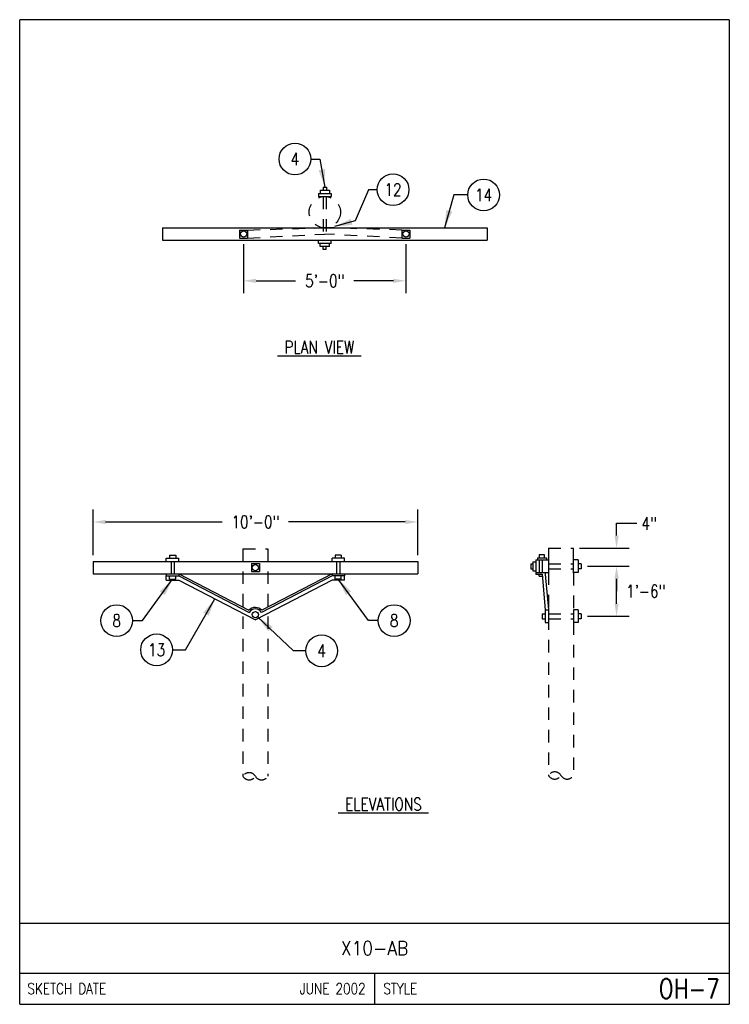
# Model space of a CAD drawing. Extents: x 0 to 7.1, y 0 to 9.85.
import ezdxf
from ezdxf.enums import TextEntityAlignment as Align

# ---------------------------------------------------------------- set-up
doc = ezdxf.new("R2010")
doc.units = 0
doc.header["$MEASUREMENT"] = 0
doc.linetypes.add('HIDDEN2', pattern=[0.1875, 0.125, -0.0625])
doc.layers.add('E-DETL', color=2, linetype='CONTINUOUS')
doc.layers.add('E-DETL-TEXT', color=3, linetype='CONTINUOUS')
doc.styles.add('ROMANS', font='ROMANS.SHX', dxfattribs={"width": 0.8})

msp = doc.modelspace()

# ---------------------------------------------------------------- linework, layer by layer
at = {"layer": 'E-DETL'}
for p, q in [((7.1036, 9.8484), (7.1036, 0)), ((7.1036, 9.8484), (0, 9.8484)), ((0, 0), (0, 9.8484)), ((0, 0.8125), (7.1036, 0.8125)), ((0, 0.3125), (7.1036, 0.3125)), ((3.5518, 0.3125), (3.5518, 0)), ((0, 0), (7.1036, 0))]:
    msp.add_line(p, q, dxfattribs=at)
at = {"layer": 'E-DETL', "color": 4}
for p, q in [((2.9919, 8.1111), (2.9919, 8.0798)), ((2.9919, 8.1111), (3.1169, 8.1111)), ((2.9919, 8.0798), (3.1169, 8.0798)), ((3.0075, 8.1423), (3.0075, 8.1111)), ((3.0075, 8.1423), (3.1012, 8.1423)), ((3.0387, 8.1736), (3.07, 8.1736)), ((3.0387, 8.1736), (3.0387, 8.1423)), ((3.07, 8.1736), (3.07, 8.1423)), ((3.1012, 8.1423), (3.1012, 8.1111)), ((3.1169, 8.1111), (3.1169, 8.0798)), ((1.4289, 7.7673), (1.4289, 7.6423)), ((1.4289, 7.7673), (4.6789, 7.7673)), ((2.2014, 7.7448), (2.2814, 7.7448)), ((2.2014, 7.7448), (2.2014, 7.6648)), ((2.2814, 7.7448), (2.2814, 7.6648)), ((3.8264, 7.7448), (3.9064, 7.7448)), ((3.8264, 7.7448), (3.8264, 7.6648)), ((3.9064, 7.7448), (3.9064, 7.6648)), ((4.6789, 7.7673), (4.6789, 7.6423)), ((1.4289, 7.6423), (4.6789, 7.6423)), ((2.2014, 7.6648), (2.2814, 7.6648)), ((2.9914, 7.6111), (2.9914, 7.6423)), ((3.1164, 7.6111), (2.9914, 7.6111)), ((3.0071, 7.5798), (3.0071, 7.6111)), ((3.1008, 7.5798), (3.1008, 7.6111)), ((3.1164, 7.6111), (3.1164, 7.6423)), ((3.8264, 7.6648), (3.9064, 7.6648)), ((3.1008, 7.5798), (3.0071, 7.5798)), ((3.0383, 7.5486), (3.0383, 7.5798)), ((3.0696, 7.5486), (3.0383, 7.5486)), ((3.0696, 7.5486), (3.0696, 7.5798)), ((1.468, 4.4612), (1.593, 4.4612)), ((1.468, 4.43), (1.468, 4.4612)), ((1.5001, 4.4925), (1.5001, 4.4612)), ((1.5001, 4.4925), (1.5626, 4.4925)), ((1.5626, 4.4925), (1.5626, 4.4612)), ((1.593, 4.43), (1.593, 4.4612)), ((3.2515, 4.4612), (3.1265, 4.4612)), ((3.1265, 4.43), (3.1265, 4.4612)), ((3.1569, 4.4925), (3.1569, 4.4612)), ((3.2194, 4.4925), (3.1569, 4.4925)), ((3.2194, 4.4925), (3.2194, 4.4612)), ((3.2515, 4.43), (3.2515, 4.4612)), ((5.168, 4.4442), (5.168, 4.3192)), ((5.168, 4.4442), (5.293, 4.4442)), ((5.184, 4.4662), (5.2743, 4.4662)), ((5.184, 4.4662), (5.184, 4.4442)), ((5.1993, 4.4442), (5.1993, 4.3192)), ((5.2014, 4.4975), (5.2514, 4.4975)), ((5.2014, 4.4975), (5.2014, 4.4662)), ((5.2305, 4.4442), (5.2305, 4.3192)), ((5.2514, 4.4975), (5.2514, 4.4662)), ((5.2743, 4.4662), (5.2743, 4.4442)), ((5.293, 4.4442), (5.293, 4.3192)), ((5.589, 4.4442), (5.543, 4.4442)), ((5.543, 4.313), (5.543, 4.4442)), ((5.589, 4.4442), (5.589, 4.3192)), ((0.7348, 4.43), (3.9848, 4.43)), ((0.7348, 4.43), (0.7348, 4.305)), ((2.3198, 4.4075), (2.3998, 4.4075)), ((2.3198, 4.4075), (2.3198, 4.3275)), ((2.3998, 4.4075), (2.3998, 4.3275)), ((3.9848, 4.43), (3.9848, 4.305)), ((5.1168, 4.4067), (5.1168, 4.3567)), ((5.1168, 4.4067), (5.1368, 4.4067)), ((5.1168, 4.3567), (5.1368, 4.3567)), ((5.1368, 4.4254), (5.1368, 4.3341)), ((5.1368, 4.4254), (5.168, 4.4254)), ((5.1368, 4.3341), (5.168, 4.3341)), ((5.6203, 4.4067), (5.589, 4.4067)), ((5.6203, 4.3567), (5.589, 4.3567)), ((5.6203, 4.4067), (5.6203, 4.3567)), ((0.7348, 4.305), (3.9848, 4.305)), ((1.468, 4.305), (1.468, 4.2853)), ((1.468, 4.2853), (1.593, 4.2853)), ((1.468, 4.2425), (1.468, 4.2853)), ((1.468, 4.2425), (1.593, 4.2425)), ((1.5001, 4.254), (1.5001, 4.2853)), ((1.5001, 4.254), (1.5626, 4.254)), ((1.5626, 4.254), (1.5626, 4.2853)), ((1.593, 4.305), (1.593, 4.2853)), ((1.593, 4.305), (2.2948, 3.9417)), ((1.593, 4.2853), (2.2974, 3.9206)), ((1.593, 4.2425), (2.3598, 3.8456)), ((2.3198, 4.3275), (2.3998, 4.3275)), ((3.1265, 4.2425), (2.3598, 3.8456)), ((3.1265, 4.2853), (2.4202, 3.9196)), ((3.1265, 4.305), (2.423, 3.9408)), ((3.1265, 4.305), (3.1265, 4.2853)), ((3.2515, 4.2853), (3.1265, 4.2853)), ((3.2515, 4.2425), (3.1265, 4.2425)), ((3.1569, 4.254), (3.1569, 4.2853)), ((3.2194, 4.254), (3.1569, 4.254)), ((3.2194, 4.254), (3.2194, 4.2853)), ((3.2515, 4.305), (3.2515, 4.2853)), ((3.2515, 4.2425), (3.2515, 4.2853)), ((5.168, 4.3192), (5.293, 4.3192)), ((5.168, 4.3192), (5.168, 4.3036)), ((5.168, 4.3036), (5.2305, 4.3036)), ((5.1993, 4.2836), (5.1993, 4.3036)), ((5.1993, 4.2836), (5.2305, 4.2836)), ((5.2305, 4.3036), (5.2618, 3.9442)), ((5.2618, 4.3192), (5.2618, 4.3036)), ((5.2618, 4.3036), (5.293, 3.9442)), ((5.589, 4.3192), (5.543, 4.3192)), ((5.2618, 3.9442), (5.293, 3.9442)), ((5.2618, 3.9442), (5.2618, 3.8192)), ((5.293, 3.9442), (5.293, 3.8192)), ((5.589, 3.9442), (5.543, 3.9442)), ((5.543, 3.9442), (5.543, 3.8192)), ((5.589, 3.9442), (5.589, 3.8192)), ((5.2305, 3.9067), (5.2305, 3.8567)), ((5.2305, 3.9067), (5.2618, 3.9067)), ((5.2305, 3.8567), (5.2618, 3.8567)), ((5.6203, 3.9067), (5.589, 3.9067)), ((5.6203, 3.8567), (5.589, 3.8567)), ((5.6203, 3.9067), (5.6203, 3.8567)), ((5.2618, 3.8192), (5.293, 3.8192)), ((5.589, 3.8192), (5.543, 3.8192))]:
    msp.add_line(p, q, dxfattribs=at)
at = {"layer": 'E-DETL', "color": 4, "linetype": 'HIDDEN2'}
for p, q in [((3.0382, 8.0798), (3.0382, 7.6423)), ((3.0695, 8.0798), (3.0695, 7.6423)), ((2.2814, 7.7448), (3.0539, 7.7673)), ((2.2814, 7.6648), (3.0539, 7.7048)), ((3.8264, 7.6648), (3.0539, 7.7048)), ((3.8264, 7.7448), (3.0695, 7.7673)), ((1.516, 4.43), (1.516, 4.305)), ((1.5473, 4.43), (1.5473, 4.305)), ((3.1723, 4.43), (3.1723, 4.305)), ((3.2035, 4.43), (3.2035, 4.305)), ((5.293, 4.4067), (5.543, 4.4067)), ((5.293, 4.3567), (5.543, 4.3567)), ((5.293, 3.9067), (5.543, 3.9067)), ((5.293, 3.8567), (5.543, 3.8567))]:
    msp.add_line(p, q, dxfattribs=at)
at = {"layer": 'E-DETL', "linetype": 'HIDDEN2'}
for p, q in [((2.2348, 4.555), (2.4848, 4.555)), ((2.2348, 4.555), (2.2348, 2.2809)), ((2.4848, 4.555), (2.4848, 2.2809)), ((5.293, 4.563), (5.543, 4.563)), ((5.293, 4.563), (5.293, 4.4442)), ((5.543, 4.4442), (5.543, 4.563)), ((5.293, 4.3192), (5.293, 2.2889)), ((5.543, 4.313), (5.543, 3.9442)), ((5.543, 3.8192), (5.543, 2.2889))]:
    msp.add_line(p, q, dxfattribs=at)
msp.add_circle((3.0544, 7.9236), 0.1563, dxfattribs=at)
at = {"layer": 'E-DETL', "color": 4}
for centre in [(2.2414, 7.7048), (3.8664, 7.7048), (2.3598, 4.3675), (2.3598, 3.8974)]:
    msp.add_circle(centre, 0.0312, dxfattribs=at)
for radius, start, end in [(0.0871, 42.25509, 136.95166), (0.0721, 31.26347, 147.80943)]:
    msp.add_arc((2.3585, 3.8822), radius, start, end, dxfattribs=at)
at = {"layer": 'E-DETL', "linetype": 'HIDDEN2'}
for centre, start, end in [((2.2973, 2.2448), 30, 150), ((2.2973, 2.317), 210, 330), ((2.4223, 2.317), 210, 330), ((5.3555, 2.2528), 30, 150), ((5.3555, 2.325), 210, 330), ((5.4805, 2.325), 210, 330)]:
    msp.add_arc(centre, 0.0722, start, end, dxfattribs=at)
at = {"layer": 'E-DETL-TEXT'}
for p, q in [((2.9142, 8.4543), (3.0055, 8.4543)), ((3.0055, 8.4543), (3.0544, 8.1736)), ((3.4919, 8.1475), (3.3596, 7.8361)), ((3.5784, 8.1475), (3.4919, 8.1475)), ((4.3463, 8.0956), (4.2522, 7.7673)), ((4.4851, 8.0956), (4.3463, 8.0956)), ((3.3596, 7.8361), (3.1519, 7.7795)), ((2.2414, 7.6023), (2.2414, 7.1117)), ((3.8664, 7.6023), (3.8664, 7.1117)), ((2.3664, 7.2367), (2.7615, 7.2367)), ((3.7414, 7.2367), (3.3462, 7.2367)), ((0.7348, 4.4925), (0.7348, 4.9494)), ((3.9848, 4.4925), (3.9848, 4.9494)), ((0.8598, 4.8244), (2.0269, 4.8244)), ((3.8598, 4.8244), (2.6926, 4.8244)), ((5.9751, 4.688), (5.9751, 4.813)), ((5.9751, 4.813), (6.1769, 4.813)), ((5.6055, 4.563), (6.1001, 4.563)), ((5.6828, 4.3817), (6.1001, 4.3817)), ((5.6828, 4.3817), (6.1001, 4.3817)), ((1.2284, 3.8378), (1.5313, 4.254)), ((3.4911, 3.8378), (3.1882, 4.254)), ((5.9751, 4.0067), (5.9751, 4.2567)), ((5.9751, 4.2567), (5.9751, 4.1317)), ((1.6612, 3.5454), (1.9535, 4.0559)), ((2.7416, 3.5357), (2.3821, 3.8756)), ((5.6828, 3.8817), (6.1001, 3.8817)), ((1.1299, 3.8378), (1.2284, 3.8378)), ((3.5896, 3.8378), (3.4911, 3.8378)), ((1.5295, 3.5454), (1.6612, 3.5454)), ((2.8637, 3.5357), (2.7416, 3.5357))]:
    msp.add_line(p, q, dxfattribs=at)
for centre in [(2.7552, 8.4543), (3.7374, 8.1475), (4.6441, 8.0956), (0.9709, 3.8378), (3.7486, 3.8378), (1.3705, 3.5454), (3.0227, 3.5357)]:
    msp.add_circle(centre, 0.159, dxfattribs=at)
for points in [[(3.0548, 8.3536), (3.0544, 8.1736), (2.9932, 8.3429)], [(4.3311, 7.9291), (4.2522, 7.7673), (4.271, 7.9463)], [(3.3311, 7.7959), (3.1519, 7.7795), (3.3147, 7.8562)], [(2.3664, 7.2576), (2.3664, 7.2159), (2.2414, 7.2367)], [(3.7414, 7.2576), (3.7414, 7.2159), (3.8664, 7.2367)], [(0.8598, 4.8452), (0.8598, 4.8036), (0.7348, 4.8244)], [(3.8598, 4.8452), (3.8598, 4.8036), (3.9848, 4.8244)], [(5.9543, 4.688), (5.996, 4.688), (5.9751, 4.563)], [(5.9543, 4.2567), (5.996, 4.2567), (5.9751, 4.3817)], [(5.9543, 4.2567), (5.996, 4.2567), (5.9751, 4.3817)], [(1.4523, 4.0923), (1.5313, 4.254), (1.4018, 4.129)], [(3.2672, 4.0923), (3.1882, 4.254), (3.3177, 4.129)], [(1.8383, 3.9176), (1.9535, 4.0559), (1.8925, 3.8865)], [(5.9543, 4.0067), (5.996, 4.0067), (5.9751, 3.8817)], [(2.4894, 3.7311), (2.3821, 3.8756), (2.5324, 3.7765)]]:
    msp.add_solid(points, dxfattribs=at)

# ---------------------------------------------------------------- texts
at = {"layer": 'E-DETL-TEXT', "style": 'ROMANS'}
for s, height, width, p in [('4', 0.125, 0.8, (2.7552, 8.4543)), ('12', 0.125, 0.8, (3.7374, 8.1475)), ('14', 0.125, 0.8, (4.6441, 8.0956)), ('8', 0.125, 0.8, (0.9709, 3.8378)), ('8', 0.125, 0.8, (3.7486, 3.8378)), ('13', 0.125, 0.8, (1.3705, 3.5454)), ('4', 0.125, 0.8, (3.0227, 3.5357)), ('X10-AB', 0.14, 0.9, (3.5518, 0.5625))]:
    msp.add_text(s, height=height, dxfattribs=dict(at, width=width)).set_placement(p, align=Align.MIDDLE)
at = {"layer": 'E-DETL-TEXT', "style": 'ROMANS', "width": 0.8}
for s, p in [('%%U PLAN VIEW ', (2.5813, 6.5097)), ('%%U ELEVATIONS ', (3.1894, 1.9389))]:
    msp.add_text(s, height=0.125, dxfattribs=at).set_placement(p)
for s, p in [('SKETCH DATE', (0.0773, 0.1563)), ('STYLE', (3.6406, 0.1563))]:
    msp.add_text(s, height=0.11, dxfattribs=at).set_placement(p, align=Align.MIDDLE_LEFT)
for s, height, p in [('JUNE 2002', 0.11, (3.463, 0.1563)), ('OH-7', 0.19685, (7.0055, 0.1563))]:
    msp.add_text(s, height=height, dxfattribs=at).set_placement(p, align=Align.MIDDLE_RIGHT)
at = {"layer": 'E-DETL-TEXT', "char_height": 0.125, "attachment_point": 5, "style": 'ROMANS'}
for s, insert in [('\\A1;5\'-0"', (3.0539, 7.2367)), ('\\A1;10\'-0"', (2.3598, 4.8244)), ('\\A1;4"', (6.3007, 4.8085)), ('\\A1;1\'-6"', (6.2671, 4.1317))]:
    msp.add_mtext(s, dxfattribs=dict(at, insert=insert))

doc.saveas('drawing.dxf')
